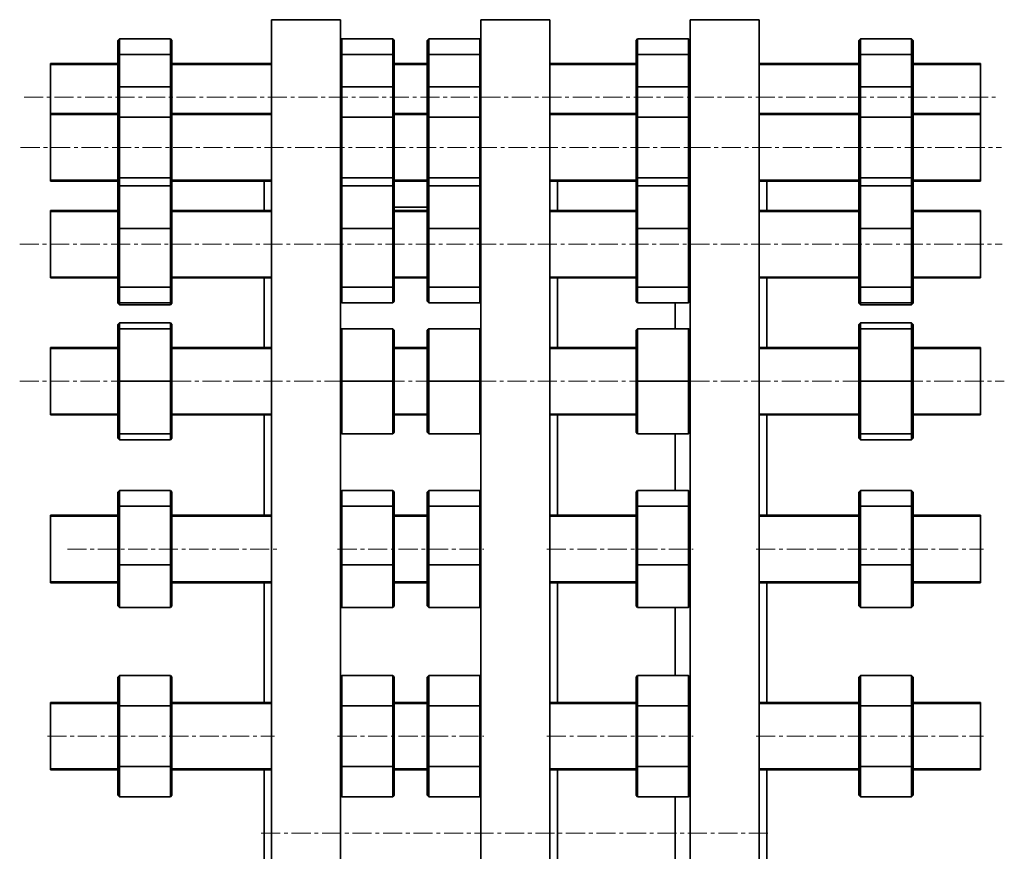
# Model space of a CAD drawing. Header units: millimetres. Extents: x -533 to 1342, y 1 to 1202.
# Tile 4 of 6: x -533 to 124, y 647 to 1202. Entities that reach past the tile are written whole.
import ezdxf

# ---------------------------------------------------------------- set-up
doc = ezdxf.new("R2010")
doc.units = ezdxf.units.MM
doc.linetypes.add('CENTERX2', pattern=[20.32, 12.7, -2.54, 2.54, -2.54])
doc.layers.add('NOTE', color=7, linetype='Continuous')

msp = doc.modelspace()

# ---------------------------------------------------------------- linework, layer by layer
at = {"color": 7, "linetype": 'Continuous', "lineweight": 35}
for p, q in [((-318.69, 1202.11), (-364.69, 1202.11)), ((-364.69, 659.61), (-364.69, 1202.11)), ((-318.69, 659.61), (-318.69, 1202.11)), ((-179.19, 1202.11), (-225.19, 1202.11)), ((-225.19, 659.61), (-225.19, 1202.11)), ((-179.19, 659.61), (-179.19, 1202.11)), ((-39.69, 1202.11), (-85.69, 1202.11)), ((-85.69, 659.61), (-85.69, 1202.11)), ((-39.69, 659.61), (-39.69, 1202.11)), ((-467.19, 1188.3), (-466.19, 1189.41)), ((-467.19, 1178.14), (-467.19, 1188.3)), ((-466.19, 1189.41), (-466.19, 1178.95)), ((-432.19, 1189.41), (-466.19, 1189.41)), ((-432.19, 1178.95), (-432.19, 1189.41)), ((-432.19, 1189.41), (-431.19, 1188.3)), ((-431.19, 1188.3), (-431.19, 1178.14)), ((-318.69, 1188.61), (-317.97, 1189.41)), ((-317.97, 1189.41), (-317.97, 1178.95)), ((-283.97, 1189.41), (-317.97, 1189.41)), ((-283.97, 1178.95), (-283.97, 1189.41)), ((-283.97, 1189.41), (-282.97, 1188.3)), ((-282.97, 1188.3), (-282.97, 1178.14)), ((-260.96, 1188.3), (-259.96, 1189.41)), ((-260.96, 1178.14), (-260.96, 1188.3)), ((-259.96, 1189.41), (-259.96, 1178.95)), ((-225.96, 1189.41), (-259.96, 1189.41)), ((-225.96, 1178.95), (-225.96, 1189.41)), ((-225.96, 1189.41), (-225.19, 1188.56)), ((-121.74, 1188.3), (-120.74, 1189.41)), ((-121.74, 1178.14), (-121.74, 1188.3)), ((-120.74, 1189.41), (-120.74, 1178.95)), ((-86.74, 1189.41), (-120.74, 1189.41)), ((-86.74, 1178.95), (-86.74, 1189.41)), ((-86.74, 1189.41), (-85.74, 1188.3)), ((-85.74, 1188.3), (-85.74, 1178.14)), ((26.81, 1188.3), (27.81, 1189.41)), ((26.81, 1178.14), (26.81, 1188.3)), ((27.81, 1189.41), (27.81, 1178.95)), ((61.81, 1189.41), (27.81, 1189.41)), ((61.81, 1178.95), (61.81, 1189.41)), ((61.81, 1189.41), (62.81, 1188.3)), ((62.81, 1188.3), (62.81, 1178.14)), ((-467.19, 1178.14), (-466.19, 1178.95)), ((-467.19, 1156.19), (-467.19, 1178.14)), ((-466.19, 1178.95), (-466.19, 1157.34)), ((-432.19, 1178.95), (-466.19, 1178.95)), ((-432.19, 1157.34), (-432.19, 1178.95)), ((-432.19, 1178.95), (-431.19, 1178.14)), ((-431.19, 1178.14), (-431.19, 1156.19)), ((-318.69, 1178.36), (-317.97, 1178.95)), ((-317.97, 1178.95), (-317.97, 1157.34)), ((-283.97, 1178.95), (-317.97, 1178.95)), ((-283.97, 1157.34), (-283.97, 1178.95)), ((-283.97, 1178.95), (-282.97, 1178.14)), ((-282.97, 1178.14), (-282.97, 1156.19)), ((-260.96, 1178.14), (-259.96, 1178.95)), ((-260.96, 1156.19), (-260.96, 1178.14)), ((-259.96, 1178.95), (-259.96, 1157.34)), ((-225.96, 1178.95), (-259.96, 1178.95)), ((-225.96, 1157.34), (-225.96, 1178.95)), ((-225.96, 1178.95), (-225.19, 1178.33)), ((-121.74, 1178.14), (-120.74, 1178.95)), ((-121.74, 1156.19), (-121.74, 1178.14)), ((-120.74, 1178.95), (-120.74, 1157.34)), ((-86.74, 1178.95), (-120.74, 1178.95)), ((-86.74, 1157.34), (-86.74, 1178.95)), ((-86.74, 1178.95), (-85.74, 1178.14)), ((-85.74, 1178.14), (-85.74, 1156.19)), ((26.81, 1178.14), (27.81, 1178.95)), ((26.81, 1156.19), (26.81, 1178.14)), ((27.81, 1178.95), (27.81, 1157.34)), ((61.81, 1178.95), (27.81, 1178.95)), ((61.81, 1157.34), (61.81, 1178.95)), ((61.81, 1178.95), (62.81, 1178.14)), ((62.81, 1178.14), (62.81, 1156.19)), ((-467.19, 1172.87), (-512.19, 1172.87)), ((-512.19, 1150.37), (-512.19, 1172.87)), ((-364.69, 1172.87), (-431.19, 1172.87)), ((-260.96, 1172.87), (-282.97, 1172.87)), ((-121.74, 1172.87), (-179.19, 1172.87)), ((-85.69, 1172.87), (-85.74, 1172.87)), ((26.81, 1172.87), (-39.69, 1172.87)), ((107.81, 1172.87), (62.81, 1172.87)), ((107.81, 1150.37), (107.81, 1172.87)), ((-467.19, 1156.19), (-466.19, 1157.34)), ((-467.19, 1136.56), (-467.19, 1156.19)), ((-466.19, 1157.34), (-466.19, 1137.14)), ((-432.19, 1157.34), (-466.19, 1157.34)), ((-432.19, 1137.14), (-432.19, 1157.34)), ((-432.19, 1157.34), (-431.19, 1156.19)), ((-431.19, 1156.19), (-431.19, 1136.56)), ((-318.69, 1156.51), (-317.97, 1157.34)), ((-317.97, 1157.34), (-317.97, 1137.14)), ((-283.97, 1157.34), (-317.97, 1157.34)), ((-283.97, 1137.14), (-283.97, 1157.34)), ((-283.97, 1157.34), (-282.97, 1156.19)), ((-282.97, 1156.19), (-282.97, 1136.56)), ((-260.96, 1156.19), (-259.96, 1157.34)), ((-260.96, 1136.56), (-260.96, 1156.19)), ((-259.96, 1157.34), (-259.96, 1137.14)), ((-225.96, 1157.34), (-259.96, 1157.34)), ((-225.96, 1137.14), (-225.96, 1157.34)), ((-225.96, 1157.34), (-225.19, 1156.46)), ((-121.74, 1156.19), (-120.74, 1157.34)), ((-121.74, 1136.56), (-121.74, 1156.19)), ((-120.74, 1157.34), (-120.74, 1137.14)), ((-86.74, 1157.34), (-120.74, 1157.34)), ((-86.74, 1137.14), (-86.74, 1157.34)), ((-86.74, 1157.34), (-85.74, 1156.19)), ((-85.74, 1156.19), (-85.74, 1136.56)), ((26.81, 1156.19), (27.81, 1157.34)), ((26.81, 1136.56), (26.81, 1156.19)), ((27.81, 1157.34), (27.81, 1137.14)), ((61.81, 1157.34), (27.81, 1157.34)), ((61.81, 1137.14), (61.81, 1157.34)), ((61.81, 1157.34), (62.81, 1156.19)), ((62.81, 1156.19), (62.81, 1136.56)), ((-512.19, 1139.43), (-512.19, 1150.37)), ((107.81, 1139.43), (107.81, 1150.37)), ((-467.19, 1139.43), (-512.19, 1139.43)), ((-512.19, 1111.11), (-512.19, 1139.43)), ((-467.19, 1136.56), (-466.19, 1137.14)), ((-467.19, 1097.3), (-467.19, 1136.56)), ((-466.19, 1137.14), (-466.19, 1096.72)), ((-432.19, 1137.14), (-466.19, 1137.14)), ((-432.19, 1096.72), (-432.19, 1137.14)), ((-432.19, 1137.14), (-431.19, 1136.56)), ((-364.69, 1139.43), (-431.19, 1139.43)), ((-431.19, 1136.56), (-431.19, 1097.3)), ((-318.69, 1136.72), (-317.97, 1137.14)), ((-317.97, 1137.14), (-317.97, 1096.72)), ((-283.97, 1137.14), (-317.97, 1137.14)), ((-283.97, 1096.72), (-283.97, 1137.14)), ((-283.97, 1137.14), (-282.97, 1136.56)), ((-260.96, 1139.43), (-282.97, 1139.43)), ((-282.97, 1136.56), (-282.97, 1097.3)), ((-260.96, 1136.56), (-259.96, 1137.14)), ((-260.96, 1097.3), (-260.96, 1136.56)), ((-259.96, 1137.14), (-259.96, 1096.72)), ((-225.96, 1137.14), (-259.96, 1137.14)), ((-225.96, 1096.72), (-225.96, 1137.14)), ((-225.96, 1137.14), (-225.19, 1136.69)), ((-121.74, 1139.43), (-179.19, 1139.43)), ((-121.74, 1136.56), (-120.74, 1137.14)), ((-121.74, 1097.3), (-121.74, 1136.56)), ((-120.74, 1137.14), (-120.74, 1096.72)), ((-86.74, 1137.14), (-120.74, 1137.14)), ((-86.74, 1096.72), (-86.74, 1137.14)), ((-86.74, 1137.14), (-85.74, 1136.56)), ((-85.69, 1139.43), (-85.74, 1139.43)), ((-85.74, 1136.56), (-85.74, 1097.3)), ((26.81, 1139.43), (-39.69, 1139.43)), ((26.81, 1136.56), (27.81, 1137.14)), ((26.81, 1097.3), (26.81, 1136.56)), ((27.81, 1137.14), (27.81, 1096.72)), ((61.81, 1137.14), (27.81, 1137.14)), ((61.81, 1096.72), (61.81, 1137.14)), ((61.81, 1137.14), (62.81, 1136.56)), ((107.81, 1139.43), (62.81, 1139.43)), ((62.81, 1136.56), (62.81, 1097.3)), ((107.81, 1111.11), (107.81, 1139.43)), ((-512.19, 1094.43), (-512.19, 1111.11)), ((107.81, 1094.43), (107.81, 1111.11)), ((-467.19, 1090.24), (-467.19, 1097.3)), ((-466.19, 1096.72), (-467.19, 1097.3)), ((-432.19, 1096.72), (-466.19, 1096.72)), ((-466.19, 1096.72), (-466.19, 1091.36)), ((-432.19, 1096.72), (-431.19, 1097.3)), ((-432.19, 1091.36), (-432.19, 1096.72)), ((-431.19, 1097.3), (-431.19, 1090.24)), ((-317.97, 1096.72), (-318.69, 1097.14)), ((-317.97, 1096.72), (-317.97, 1091.36)), ((-283.97, 1096.72), (-317.97, 1096.72)), ((-283.97, 1096.72), (-282.97, 1097.3)), ((-283.97, 1091.36), (-283.97, 1096.72)), ((-282.97, 1097.3), (-282.97, 1090.24)), ((-260.96, 1090.24), (-260.96, 1097.3)), ((-259.96, 1096.72), (-260.96, 1097.3)), ((-225.96, 1096.72), (-259.96, 1096.72)), ((-259.96, 1096.72), (-259.96, 1091.36)), ((-225.96, 1096.72), (-225.19, 1097.16)), ((-225.96, 1091.36), (-225.96, 1096.72)), ((-121.74, 1090.24), (-121.74, 1097.3)), ((-120.74, 1096.72), (-121.74, 1097.3)), ((-120.74, 1096.72), (-120.74, 1091.36)), ((-86.74, 1096.72), (-120.74, 1096.72)), ((-86.74, 1096.72), (-85.74, 1097.3)), ((-86.74, 1091.36), (-86.74, 1096.72)), ((-85.74, 1097.3), (-85.74, 1090.24)), ((26.81, 1090.24), (26.81, 1097.3)), ((27.81, 1096.72), (26.81, 1097.3)), ((61.81, 1096.72), (27.81, 1096.72)), ((27.81, 1096.72), (27.81, 1091.36)), ((61.81, 1096.72), (62.81, 1097.3)), ((61.81, 1091.36), (61.81, 1096.72)), ((62.81, 1097.3), (62.81, 1090.24)), ((-512.19, 1094.43), (-467.19, 1094.43)), ((-467.19, 1090.24), (-466.19, 1091.36)), ((-467.19, 1062.48), (-467.19, 1090.24)), ((-466.19, 1091.36), (-466.19, 1062.78)), ((-432.19, 1091.36), (-466.19, 1091.36)), ((-432.19, 1062.78), (-432.19, 1091.36)), ((-432.19, 1091.36), (-431.19, 1090.24)), ((-431.19, 1094.43), (-364.69, 1094.43)), ((-431.19, 1090.24), (-431.19, 1062.48)), ((-369.69, 1074.82), (-369.69, 1094.43)), ((-318.69, 1090.55), (-317.97, 1091.36)), ((-317.97, 1091.36), (-317.97, 1062.78)), ((-283.97, 1091.36), (-317.97, 1091.36)), ((-283.97, 1062.78), (-283.97, 1091.36)), ((-283.97, 1091.36), (-282.97, 1090.24)), ((-282.97, 1094.43), (-260.96, 1094.43)), ((-282.97, 1090.24), (-282.97, 1062.48)), ((-260.96, 1090.24), (-259.96, 1091.36)), ((-260.96, 1062.48), (-260.96, 1090.24)), ((-259.96, 1091.36), (-259.96, 1062.78)), ((-225.96, 1091.36), (-259.96, 1091.36)), ((-225.96, 1062.78), (-225.96, 1091.36)), ((-225.96, 1091.36), (-225.19, 1090.5)), ((-179.19, 1094.43), (-121.74, 1094.43)), ((-174.19, 1074.82), (-174.19, 1094.43)), ((-121.74, 1090.24), (-120.74, 1091.36)), ((-121.74, 1062.48), (-121.74, 1090.24)), ((-120.74, 1091.36), (-120.74, 1062.78)), ((-86.74, 1091.36), (-120.74, 1091.36)), ((-86.74, 1062.78), (-86.74, 1091.36)), ((-86.74, 1091.36), (-85.74, 1090.24)), ((-85.74, 1094.43), (-85.69, 1094.43)), ((-85.74, 1090.24), (-85.74, 1062.48)), ((-39.69, 1094.43), (26.81, 1094.43)), ((-34.69, 1074.82), (-34.69, 1094.43)), ((26.81, 1090.24), (27.81, 1091.36)), ((26.81, 1062.48), (26.81, 1090.24)), ((27.81, 1091.36), (27.81, 1062.78)), ((61.81, 1091.36), (27.81, 1091.36)), ((61.81, 1062.78), (61.81, 1091.36)), ((61.81, 1091.36), (62.81, 1090.24)), ((62.81, 1094.43), (107.81, 1094.43)), ((62.81, 1090.24), (62.81, 1062.48)), ((-260.96, 1077.11), (-282.97, 1077.11)), ((-467.19, 1074.82), (-512.19, 1074.82)), ((-512.19, 1041.07), (-512.19, 1074.82)), ((-364.69, 1074.82), (-431.19, 1074.82)), ((-260.96, 1074.82), (-282.97, 1074.82)), ((-121.74, 1074.82), (-179.19, 1074.82)), ((-85.69, 1074.82), (-85.74, 1074.82)), ((26.81, 1074.82), (-39.69, 1074.82)), ((107.81, 1074.82), (62.81, 1074.82)), ((107.81, 1041.07), (107.81, 1074.82)), ((-467.19, 1062.48), (-466.19, 1062.78)), ((-467.19, 1024.56), (-467.19, 1062.48)), ((-432.19, 1062.78), (-466.19, 1062.78)), ((-466.19, 1062.78), (-466.19, 1023.74)), ((-432.19, 1062.78), (-431.19, 1062.48)), ((-432.19, 1023.74), (-432.19, 1062.78)), ((-431.19, 1062.48), (-431.19, 1024.56)), ((-318.69, 1062.56), (-317.97, 1062.78)), ((-317.97, 1062.78), (-317.97, 1023.74)), ((-283.97, 1062.78), (-317.97, 1062.78)), ((-283.97, 1023.74), (-283.97, 1062.78)), ((-283.97, 1062.78), (-282.97, 1062.48)), ((-282.97, 1062.48), (-282.97, 1024.56)), ((-260.96, 1062.48), (-259.96, 1062.78)), ((-260.96, 1024.56), (-260.96, 1062.48)), ((-259.96, 1062.78), (-259.96, 1023.74)), ((-225.96, 1062.78), (-259.96, 1062.78)), ((-225.96, 1023.74), (-225.96, 1062.78)), ((-225.96, 1062.78), (-225.19, 1062.55)), ((-121.74, 1062.48), (-120.74, 1062.78)), ((-121.74, 1024.56), (-121.74, 1062.48)), ((-120.74, 1062.78), (-120.74, 1023.74)), ((-86.74, 1062.78), (-120.74, 1062.78)), ((-86.74, 1062.78), (-85.74, 1062.48)), ((-86.74, 1023.74), (-86.74, 1062.78)), ((-85.74, 1062.48), (-85.74, 1024.56)), ((26.81, 1062.48), (27.81, 1062.78)), ((26.81, 1024.56), (26.81, 1062.48)), ((61.81, 1062.78), (27.81, 1062.78)), ((27.81, 1062.78), (27.81, 1023.74)), ((61.81, 1062.78), (62.81, 1062.48)), ((61.81, 1023.74), (61.81, 1062.78)), ((62.81, 1062.48), (62.81, 1024.56)), ((-512.19, 1029.82), (-512.19, 1041.07)), ((107.81, 1029.82), (107.81, 1041.07)), ((-512.19, 1029.82), (-467.19, 1029.82)), ((-466.19, 1023.74), (-467.19, 1024.56)), ((-467.19, 1014.4), (-467.19, 1024.56)), ((-432.19, 1023.74), (-431.19, 1024.56)), ((-431.19, 1029.82), (-364.69, 1029.82)), ((-431.19, 1024.56), (-431.19, 1014.4)), ((-369.69, 983.45), (-369.69, 1029.82)), ((-317.97, 1023.74), (-318.69, 1024.33)), ((-283.97, 1023.74), (-282.97, 1024.56)), ((-282.97, 1029.82), (-260.96, 1029.82)), ((-282.97, 1024.56), (-282.97, 1014.4)), ((-259.96, 1023.74), (-260.96, 1024.56)), ((-260.96, 1014.4), (-260.96, 1024.56)), ((-225.96, 1023.74), (-225.19, 1024.37)), ((-179.19, 1029.82), (-121.74, 1029.82)), ((-174.19, 983.45), (-174.19, 1029.82)), ((-120.74, 1023.74), (-121.74, 1024.56)), ((-121.74, 1014.4), (-121.74, 1024.56)), ((-86.74, 1023.74), (-85.74, 1024.56)), ((-85.74, 1029.82), (-85.69, 1029.82)), ((-85.74, 1024.56), (-85.74, 1014.4)), ((-39.69, 1029.82), (26.81, 1029.82)), ((-34.69, 983.45), (-34.69, 1029.82)), ((27.81, 1023.74), (26.81, 1024.56)), ((26.81, 1014.4), (26.81, 1024.56)), ((61.81, 1023.74), (62.81, 1024.56)), ((62.81, 1029.82), (107.81, 1029.82)), ((62.81, 1024.56), (62.81, 1014.4)), ((-432.19, 1023.74), (-466.19, 1023.74)), ((-466.19, 1023.74), (-466.19, 1013.28)), ((-432.19, 1013.28), (-432.19, 1023.74)), ((-283.97, 1023.74), (-317.97, 1023.74)), ((-317.97, 1023.74), (-317.97, 1013.28)), ((-283.97, 1013.28), (-283.97, 1023.74)), ((-225.96, 1023.74), (-259.96, 1023.74)), ((-259.96, 1023.74), (-259.96, 1013.28)), ((-225.96, 1013.28), (-225.96, 1023.74)), ((-86.74, 1023.74), (-120.74, 1023.74)), ((-120.74, 1023.74), (-120.74, 1013.28)), ((-86.74, 1013.28), (-86.74, 1023.74)), ((61.81, 1023.74), (27.81, 1023.74)), ((27.81, 1023.74), (27.81, 1013.28)), ((61.81, 1013.28), (61.81, 1023.74)), ((-467.19, 1013.06), (-467.19, 1014.4)), ((-466.19, 1013.28), (-467.19, 1014.4)), ((-466.19, 1011.9), (-467.19, 1013.06)), ((-466.19, 1013.28), (-466.19, 1011.9)), ((-432.19, 1013.28), (-466.19, 1013.28)), ((-432.19, 1011.9), (-466.19, 1011.9)), ((-431.19, 1014.4), (-432.19, 1013.28)), ((-432.19, 1011.9), (-432.19, 1013.28)), ((-431.19, 1013.06), (-432.19, 1011.9)), ((-431.19, 1014.4), (-431.19, 1013.06)), ((-317.97, 1013.28), (-318.69, 1014.09)), ((-283.97, 1013.28), (-317.97, 1013.28)), ((-282.97, 1014.4), (-283.97, 1013.28)), ((-259.96, 1013.28), (-260.96, 1014.4)), ((-225.96, 1013.28), (-259.96, 1013.28)), ((-225.19, 1014.14), (-225.96, 1013.28)), ((-120.74, 1013.28), (-121.74, 1014.4)), ((-86.74, 1013.28), (-120.74, 1013.28)), ((-95.69, 995.95), (-95.69, 1013.28)), ((-85.74, 1014.4), (-86.74, 1013.28)), ((26.81, 1013.06), (26.81, 1014.4)), ((27.81, 1013.28), (26.81, 1014.4)), ((27.81, 1011.9), (26.81, 1013.06)), ((27.81, 1013.28), (27.81, 1011.9)), ((61.81, 1013.28), (27.81, 1013.28)), ((61.81, 1011.9), (27.81, 1011.9)), ((62.81, 1014.4), (61.81, 1013.28)), ((61.81, 1011.9), (61.81, 1013.28)), ((62.81, 1013.06), (61.81, 1011.9)), ((62.81, 1014.4), (62.81, 1013.06)), ((-467.19, 998.87), (-466.19, 999.98)), ((-467.19, 994.95), (-467.19, 998.87)), ((-466.19, 999.98), (-466.19, 995.95)), ((-432.19, 999.98), (-466.19, 999.98)), ((-432.19, 995.95), (-432.19, 999.98)), ((-432.19, 999.98), (-431.19, 998.87)), ((-431.19, 998.87), (-431.19, 994.95)), ((26.81, 998.87), (27.81, 999.98)), ((26.81, 994.95), (26.81, 998.87)), ((27.81, 999.98), (27.81, 995.95)), ((61.81, 999.98), (27.81, 999.98)), ((61.81, 995.95), (61.81, 999.98)), ((61.81, 999.98), (62.81, 998.87)), ((62.81, 998.87), (62.81, 994.95)), ((-467.19, 994.95), (-466.19, 995.95)), ((-467.19, 960.95), (-467.19, 994.95)), ((-466.19, 995.95), (-466.19, 960.95)), ((-432.19, 995.95), (-466.19, 995.95)), ((-432.19, 960.95), (-432.19, 995.95)), ((-432.19, 995.95), (-431.19, 994.95)), ((-431.19, 994.95), (-431.19, 960.95)), ((-318.69, 995.23), (-317.97, 995.95)), ((-317.97, 995.95), (-317.97, 960.95)), ((-283.97, 995.95), (-317.97, 995.95)), ((-283.97, 960.95), (-283.97, 995.95)), ((-283.97, 995.95), (-282.97, 994.95)), ((-282.97, 994.95), (-282.97, 960.95)), ((-260.96, 994.95), (-259.96, 995.95)), ((-260.96, 960.95), (-260.96, 994.95)), ((-259.96, 995.95), (-259.96, 960.95)), ((-225.96, 995.95), (-259.96, 995.95)), ((-225.96, 960.95), (-225.96, 995.95)), ((-225.96, 995.95), (-225.19, 995.18)), ((-121.74, 994.95), (-120.74, 995.95)), ((-121.74, 960.95), (-121.74, 994.95)), ((-120.74, 995.95), (-120.74, 960.95)), ((-86.74, 995.95), (-120.74, 995.95)), ((-86.74, 960.95), (-86.74, 995.95)), ((-86.74, 995.95), (-85.74, 994.95)), ((-85.74, 994.95), (-85.74, 960.95)), ((26.81, 994.95), (27.81, 995.95)), ((26.81, 960.95), (26.81, 994.95)), ((27.81, 995.95), (27.81, 960.95)), ((61.81, 995.95), (27.81, 995.95)), ((61.81, 960.95), (61.81, 995.95)), ((61.81, 995.95), (62.81, 994.95)), ((62.81, 994.95), (62.81, 960.95)), ((-467.19, 983.45), (-512.19, 983.45)), ((-512.19, 945.04), (-512.19, 983.45)), ((-364.69, 983.45), (-431.19, 983.45)), ((-260.96, 983.45), (-282.97, 983.45)), ((-121.74, 983.45), (-179.19, 983.45)), ((-85.69, 983.45), (-85.74, 983.45)), ((26.81, 983.45), (-39.69, 983.45)), ((107.81, 983.45), (62.81, 983.45)), ((107.81, 945.04), (107.81, 983.45)), ((-467.19, 960.95), (-466.19, 960.95)), ((-467.19, 926.95), (-467.19, 960.95)), ((-466.19, 960.95), (-466.19, 925.95)), ((-432.19, 960.95), (-466.19, 960.95)), ((-432.19, 960.95), (-431.19, 960.95)), ((-432.19, 925.95), (-432.19, 960.95)), ((-431.19, 960.95), (-431.19, 926.95)), ((-318.69, 960.95), (-317.97, 960.95)), ((-317.97, 960.95), (-317.97, 925.95)), ((-283.97, 960.95), (-317.97, 960.95)), ((-283.97, 960.95), (-282.97, 960.95)), ((-283.97, 925.95), (-283.97, 960.95)), ((-282.97, 960.95), (-282.97, 926.95)), ((-260.96, 960.95), (-259.96, 960.95)), ((-260.96, 926.95), (-260.96, 960.95)), ((-259.96, 960.95), (-259.96, 925.95)), ((-225.96, 960.95), (-259.96, 960.95)), ((-225.96, 960.95), (-225.19, 960.95)), ((-225.96, 925.95), (-225.96, 960.95)), ((-121.74, 960.95), (-120.74, 960.95)), ((-121.74, 926.95), (-121.74, 960.95)), ((-120.74, 960.95), (-120.74, 925.95)), ((-86.74, 960.95), (-120.74, 960.95)), ((-86.74, 925.95), (-86.74, 960.95)), ((-86.74, 960.95), (-85.74, 960.95)), ((-85.74, 960.95), (-85.74, 926.95)), ((26.81, 926.95), (26.81, 960.95)), ((26.81, 960.95), (27.81, 960.95)), ((27.81, 960.95), (27.81, 925.95)), ((61.81, 960.95), (27.81, 960.95)), ((61.81, 925.95), (61.81, 960.95)), ((61.81, 960.95), (62.81, 960.95)), ((62.81, 960.95), (62.81, 926.95)), ((-512.19, 938.45), (-512.19, 945.04)), ((107.81, 938.45), (107.81, 945.04)), ((-512.19, 938.45), (-467.19, 938.45)), ((-431.19, 938.45), (-364.69, 938.45)), ((-369.69, 871.54), (-369.69, 938.45)), ((-282.97, 938.45), (-260.96, 938.45)), ((-179.19, 938.45), (-121.74, 938.45)), ((-174.19, 871.54), (-174.19, 938.45)), ((-85.74, 938.45), (-85.69, 938.45)), ((-39.69, 938.45), (26.81, 938.45)), ((-34.69, 871.54), (-34.69, 938.45)), ((62.81, 938.45), (107.81, 938.45)), ((-467.19, 923.02), (-467.19, 926.95)), ((-466.19, 925.95), (-467.19, 926.95)), ((-466.19, 925.95), (-466.19, 921.91)), ((-432.19, 925.95), (-466.19, 925.95)), ((-432.19, 925.95), (-431.19, 926.95)), ((-432.19, 921.91), (-432.19, 925.95)), ((-431.19, 926.95), (-431.19, 923.02)), ((-317.97, 925.95), (-318.69, 926.67)), ((-283.97, 925.95), (-317.97, 925.95)), ((-283.97, 925.95), (-282.97, 926.95)), ((-259.96, 925.95), (-260.96, 926.95)), ((-225.96, 925.95), (-259.96, 925.95)), ((-225.96, 925.95), (-225.19, 926.71)), ((-120.74, 925.95), (-121.74, 926.95)), ((-86.74, 925.95), (-120.74, 925.95)), ((-95.69, 888.07), (-95.69, 925.95)), ((-86.74, 925.95), (-85.74, 926.95)), ((26.81, 923.02), (26.81, 926.95)), ((27.81, 925.95), (26.81, 926.95)), ((27.81, 925.95), (27.81, 921.91)), ((61.81, 925.95), (27.81, 925.95)), ((61.81, 925.95), (62.81, 926.95)), ((61.81, 921.91), (61.81, 925.95)), ((62.81, 926.95), (62.81, 923.02)), ((-466.19, 921.91), (-467.19, 923.02)), ((-432.19, 921.91), (-466.19, 921.91)), ((-431.19, 923.02), (-432.19, 921.91)), ((27.81, 921.91), (26.81, 923.02)), ((61.81, 921.91), (27.81, 921.91)), ((62.81, 923.02), (61.81, 921.91)), ((-467.19, 886.96), (-466.19, 888.07)), ((-467.19, 876.8), (-467.19, 886.96)), ((-466.19, 888.07), (-466.19, 877.61)), ((-432.19, 888.07), (-466.19, 888.07)), ((-432.19, 877.61), (-432.19, 888.07)), ((-431.19, 886.96), (-432.19, 888.07)), ((-431.19, 886.96), (-431.19, 876.8)), ((-318.69, 887.27), (-317.97, 888.07)), ((-317.97, 888.07), (-317.97, 877.61)), ((-283.97, 888.07), (-317.97, 888.07)), ((-283.97, 877.61), (-283.97, 888.07)), ((-282.97, 886.96), (-283.97, 888.07)), ((-282.97, 886.96), (-282.97, 876.8)), ((-260.96, 886.96), (-259.96, 888.07)), ((-260.96, 876.8), (-260.96, 886.96)), ((-259.96, 888.07), (-259.96, 877.61)), ((-225.96, 888.07), (-259.96, 888.07)), ((-225.96, 877.61), (-225.96, 888.07)), ((-225.19, 887.22), (-225.96, 888.07)), ((-121.74, 886.96), (-120.74, 888.07)), ((-121.74, 876.8), (-121.74, 886.96)), ((-120.74, 888.07), (-120.74, 877.61)), ((-86.74, 888.07), (-120.74, 888.07)), ((-86.74, 877.61), (-86.74, 888.07)), ((-85.74, 886.96), (-86.74, 888.07)), ((-85.74, 886.96), (-85.74, 876.8)), ((26.81, 886.96), (27.81, 888.07)), ((26.81, 876.8), (26.81, 886.96)), ((27.81, 888.07), (27.81, 877.61)), ((61.81, 888.07), (27.81, 888.07)), ((61.81, 877.61), (61.81, 888.07)), ((62.81, 886.96), (61.81, 888.07)), ((62.81, 886.96), (62.81, 876.8)), ((-467.19, 876.8), (-466.19, 877.61)), ((-467.19, 838.88), (-467.19, 876.8)), ((-466.19, 877.61), (-466.19, 838.58)), ((-432.19, 877.61), (-466.19, 877.61)), ((-432.19, 838.58), (-432.19, 877.61)), ((-432.19, 877.61), (-431.19, 876.8)), ((-431.19, 876.8), (-431.19, 838.88)), ((-318.69, 877.03), (-317.97, 877.61)), ((-317.97, 877.61), (-317.97, 838.58)), ((-283.97, 877.61), (-317.97, 877.61)), ((-283.97, 838.58), (-283.97, 877.61)), ((-283.97, 877.61), (-282.97, 876.8)), ((-282.97, 876.8), (-282.97, 838.88)), ((-260.96, 876.8), (-259.96, 877.61)), ((-260.96, 838.88), (-260.96, 876.8)), ((-259.96, 877.61), (-259.96, 838.58)), ((-225.96, 877.61), (-259.96, 877.61)), ((-225.96, 838.58), (-225.96, 877.61)), ((-225.96, 877.61), (-225.19, 876.99)), ((-121.74, 876.8), (-120.74, 877.61)), ((-121.74, 838.88), (-121.74, 876.8)), ((-120.74, 877.61), (-120.74, 838.58)), ((-86.74, 877.61), (-120.74, 877.61)), ((-86.74, 838.58), (-86.74, 877.61)), ((-86.74, 877.61), (-85.74, 876.8)), ((-85.74, 876.8), (-85.74, 838.88)), ((26.81, 876.8), (27.81, 877.61)), ((26.81, 838.88), (26.81, 876.8)), ((27.81, 877.61), (27.81, 838.58)), ((61.81, 877.61), (27.81, 877.61)), ((61.81, 838.58), (61.81, 877.61)), ((61.81, 877.61), (62.81, 876.8)), ((62.81, 876.8), (62.81, 838.88)), ((-467.19, 871.54), (-512.19, 871.54)), ((-512.19, 829.55), (-512.19, 871.54)), ((-364.69, 871.54), (-431.19, 871.54)), ((-260.96, 871.54), (-282.97, 871.54)), ((-121.74, 871.54), (-179.19, 871.54)), ((-85.69, 871.54), (-85.74, 871.54)), ((26.81, 871.54), (-39.69, 871.54)), ((107.81, 871.54), (62.81, 871.54)), ((107.81, 829.55), (107.81, 871.54)), ((-467.19, 811.12), (-467.19, 838.88)), ((-467.19, 838.88), (-466.19, 838.58)), ((-466.19, 838.58), (-466.19, 810)), ((-432.19, 838.58), (-466.19, 838.58)), ((-432.19, 838.58), (-431.19, 838.88)), ((-432.19, 810), (-432.19, 838.58)), ((-431.19, 838.88), (-431.19, 811.12)), ((-318.69, 838.79), (-317.97, 838.58)), ((-317.97, 838.58), (-317.97, 810)), ((-283.97, 838.58), (-317.97, 838.58)), ((-283.97, 838.58), (-282.97, 838.88)), ((-283.97, 810), (-283.97, 838.58)), ((-282.97, 838.88), (-282.97, 811.12)), ((-260.96, 811.12), (-260.96, 838.88)), ((-260.96, 838.88), (-259.96, 838.58)), ((-259.96, 838.58), (-259.96, 810)), ((-225.96, 838.58), (-259.96, 838.58)), ((-225.96, 838.58), (-225.19, 838.81)), ((-225.96, 810), (-225.96, 838.58)), ((-121.74, 811.12), (-121.74, 838.88)), ((-121.74, 838.88), (-120.74, 838.58)), ((-120.74, 838.58), (-120.74, 810)), ((-86.74, 838.58), (-120.74, 838.58)), ((-86.74, 838.58), (-85.74, 838.88)), ((-86.74, 810), (-86.74, 838.58)), ((-85.74, 838.88), (-85.74, 811.12)), ((26.81, 811.12), (26.81, 838.88)), ((26.81, 838.88), (27.81, 838.58)), ((27.81, 838.58), (27.81, 810)), ((61.81, 838.58), (27.81, 838.58)), ((61.81, 838.58), (62.81, 838.88)), ((61.81, 810), (61.81, 838.58)), ((62.81, 838.88), (62.81, 811.12)), ((-512.19, 826.54), (-512.19, 829.55)), ((107.81, 826.54), (107.81, 829.55)), ((-512.19, 826.54), (-467.19, 826.54)), ((-431.19, 826.54), (-364.69, 826.54)), ((-369.69, 746.72), (-369.69, 826.54)), ((-282.97, 826.54), (-260.96, 826.54)), ((-179.19, 826.54), (-121.74, 826.54)), ((-174.19, 746.72), (-174.19, 826.54)), ((-85.74, 826.54), (-85.69, 826.54)), ((-39.69, 826.54), (26.81, 826.54)), ((-34.69, 746.72), (-34.69, 826.54)), ((62.81, 826.54), (107.81, 826.54)), ((-466.19, 810), (-467.19, 811.12)), ((-432.19, 810), (-466.19, 810)), ((-432.19, 810), (-431.19, 811.12)), ((-317.97, 810), (-318.69, 810.8)), ((-283.97, 810), (-317.97, 810)), ((-283.97, 810), (-282.97, 811.12)), ((-259.96, 810), (-260.96, 811.12)), ((-225.96, 810), (-259.96, 810)), ((-225.96, 810), (-225.19, 810.85)), ((-120.74, 810), (-121.74, 811.12)), ((-86.74, 810), (-120.74, 810)), ((-95.69, 764.63), (-95.69, 810)), ((-86.74, 810), (-85.74, 811.12)), ((27.81, 810), (26.81, 811.12)), ((61.81, 810), (27.81, 810)), ((61.81, 810), (62.81, 811.12)), ((-467.19, 763.48), (-466.19, 764.63)), ((-467.19, 743.85), (-467.19, 763.48)), ((-466.19, 764.63), (-466.19, 744.43)), ((-432.19, 764.63), (-466.19, 764.63)), ((-432.19, 744.43), (-432.19, 764.63)), ((-431.19, 763.48), (-432.19, 764.63)), ((-431.19, 763.48), (-431.19, 743.85)), ((-318.69, 763.8), (-317.97, 764.63)), ((-317.97, 764.63), (-317.97, 744.43)), ((-283.97, 764.63), (-317.97, 764.63)), ((-283.97, 744.43), (-283.97, 764.63)), ((-282.97, 763.48), (-283.97, 764.63)), ((-282.97, 763.48), (-282.97, 743.85)), ((-260.96, 763.48), (-259.96, 764.63)), ((-260.96, 743.85), (-260.96, 763.48)), ((-259.96, 764.63), (-259.96, 744.43)), ((-225.96, 764.63), (-259.96, 764.63)), ((-225.96, 744.43), (-225.96, 764.63)), ((-225.19, 763.75), (-225.96, 764.63)), ((-121.74, 763.48), (-120.74, 764.63)), ((-121.74, 743.85), (-121.74, 763.48)), ((-120.74, 764.63), (-120.74, 744.43)), ((-86.74, 764.63), (-120.74, 764.63)), ((-86.74, 744.43), (-86.74, 764.63)), ((-85.74, 763.48), (-86.74, 764.63)), ((-85.74, 763.48), (-85.74, 743.85)), ((26.81, 763.48), (27.81, 764.63)), ((26.81, 743.85), (26.81, 763.48)), ((27.81, 764.63), (27.81, 744.43)), ((61.81, 764.63), (27.81, 764.63)), ((61.81, 744.43), (61.81, 764.63)), ((62.81, 763.48), (61.81, 764.63)), ((62.81, 763.48), (62.81, 743.85)), ((-467.19, 746.72), (-512.19, 746.72)), ((-512.19, 702.49), (-512.19, 746.72)), ((-467.19, 743.85), (-466.19, 744.43)), ((-467.19, 704.59), (-467.19, 743.85)), ((-466.19, 744.43), (-466.19, 704.01)), ((-432.19, 744.43), (-466.19, 744.43)), ((-432.19, 744.43), (-431.19, 743.85)), ((-432.19, 704.01), (-432.19, 744.43)), ((-364.69, 746.72), (-431.19, 746.72)), ((-431.19, 743.85), (-431.19, 704.59)), ((-318.69, 744.01), (-317.97, 744.43)), ((-317.97, 744.43), (-317.97, 704.01)), ((-283.97, 744.43), (-317.97, 744.43)), ((-283.97, 704.01), (-283.97, 744.43)), ((-283.97, 744.43), (-282.97, 743.85)), ((-260.96, 746.72), (-282.97, 746.72)), ((-282.97, 743.85), (-282.97, 704.59)), ((-260.96, 743.85), (-259.96, 744.43)), ((-260.96, 704.59), (-260.96, 743.85)), ((-259.96, 744.43), (-259.96, 704.01)), ((-225.96, 744.43), (-259.96, 744.43)), ((-225.96, 744.43), (-225.19, 743.98)), ((-225.96, 704.01), (-225.96, 744.43)), ((-121.74, 746.72), (-179.19, 746.72)), ((-121.74, 743.85), (-120.74, 744.43)), ((-121.74, 704.59), (-121.74, 743.85)), ((-120.74, 744.43), (-120.74, 704.01)), ((-86.74, 744.43), (-120.74, 744.43)), ((-86.74, 744.43), (-85.74, 743.85)), ((-86.74, 704.01), (-86.74, 744.43)), ((-85.69, 746.72), (-85.74, 746.72)), ((-85.74, 743.85), (-85.74, 704.59)), ((26.81, 746.72), (-39.69, 746.72)), ((26.81, 743.85), (27.81, 744.43)), ((26.81, 704.59), (26.81, 743.85)), ((27.81, 744.43), (27.81, 704.01)), ((61.81, 744.43), (27.81, 744.43)), ((61.81, 704.01), (61.81, 744.43)), ((61.81, 744.43), (62.81, 743.85)), ((107.81, 746.72), (62.81, 746.72)), ((62.81, 743.85), (62.81, 704.59)), ((107.81, 702.49), (107.81, 746.72)), ((-512.19, 701.72), (-512.19, 702.49)), ((-467.19, 704.59), (-466.19, 704.01)), ((-467.19, 684.96), (-467.19, 704.59)), ((-466.19, 704.01), (-466.19, 683.81)), ((-432.19, 704.01), (-466.19, 704.01)), ((-432.19, 704.01), (-431.19, 704.59)), ((-432.19, 683.81), (-432.19, 704.01)), ((-431.19, 704.59), (-431.19, 684.96)), ((-318.69, 704.43), (-317.97, 704.01)), ((-317.97, 704.01), (-317.97, 683.81)), ((-283.97, 704.01), (-317.97, 704.01)), ((-283.97, 704.01), (-282.97, 704.59)), ((-283.97, 683.81), (-283.97, 704.01)), ((-282.97, 704.59), (-282.97, 684.96)), ((-260.96, 704.59), (-259.96, 704.01)), ((-260.96, 684.96), (-260.96, 704.59)), ((-225.96, 704.01), (-259.96, 704.01)), ((-259.96, 704.01), (-259.96, 683.81)), ((-225.96, 704.01), (-225.19, 704.45)), ((-225.96, 683.81), (-225.96, 704.01)), ((-121.74, 704.59), (-120.74, 704.01)), ((-121.74, 684.96), (-121.74, 704.59)), ((-120.74, 704.01), (-120.74, 683.81)), ((-86.74, 704.01), (-120.74, 704.01)), ((-86.74, 704.01), (-85.74, 704.59)), ((-86.74, 683.81), (-86.74, 704.01)), ((-85.74, 704.59), (-85.74, 684.96)), ((26.81, 684.96), (26.81, 704.59)), ((26.81, 704.59), (27.81, 704.01)), ((27.81, 704.01), (27.81, 683.81)), ((61.81, 704.01), (27.81, 704.01)), ((61.81, 704.01), (62.81, 704.59)), ((61.81, 683.81), (61.81, 704.01)), ((62.81, 704.59), (62.81, 684.96)), ((107.81, 701.72), (107.81, 702.49)), ((-512.19, 701.72), (-467.19, 701.72)), ((-431.19, 701.72), (-364.69, 701.72)), ((-369.69, 659.61), (-369.69, 701.72)), ((-282.97, 701.72), (-260.96, 701.72)), ((-179.19, 701.72), (-121.74, 701.72)), ((-174.19, 659.61), (-174.19, 701.72)), ((-85.74, 701.72), (-85.69, 701.72)), ((-39.69, 701.72), (26.81, 701.72)), ((-34.69, 659.61), (-34.69, 701.72)), ((62.81, 701.72), (107.81, 701.72)), ((-466.19, 683.81), (-467.19, 684.96)), ((-432.19, 683.81), (-466.19, 683.81)), ((-432.19, 683.81), (-431.19, 684.96)), ((-317.97, 683.81), (-318.69, 684.64)), ((-283.97, 683.81), (-317.97, 683.81)), ((-283.97, 683.81), (-282.97, 684.96)), ((-259.96, 683.81), (-260.96, 684.96)), ((-225.96, 683.81), (-259.96, 683.81)), ((-225.96, 683.81), (-225.19, 684.69)), ((-120.74, 683.81), (-121.74, 684.96)), ((-86.74, 683.81), (-120.74, 683.81)), ((-95.69, 659.61), (-95.69, 683.81)), ((-86.74, 683.81), (-85.74, 684.96)), ((27.81, 683.81), (26.81, 684.96)), ((61.81, 683.81), (27.81, 683.81)), ((61.81, 683.81), (62.81, 684.96)), ((-369.69, 617.5), (-369.69, 659.61)), ((-364.69, 117.11), (-364.69, 659.61)), ((-318.69, 117.11), (-318.69, 659.61)), ((-225.19, 117.11), (-225.19, 659.61)), ((-179.19, 117.11), (-179.19, 659.61)), ((-174.19, 617.5), (-174.19, 659.61)), ((-95.69, 634.04), (-95.69, 659.61)), ((-85.69, 117.11), (-85.69, 659.61)), ((-39.69, 117.11), (-39.69, 659.61)), ((-34.69, 617.5), (-34.69, 659.61))]:
    msp.add_line(p, q, dxfattribs=at)
at = {"color": 7, "linetype": 'Continuous', "lineweight": 18}
for p, q in [((-467.19, 1172.05), (-512.19, 1172.05)), ((-364.69, 1172.05), (-431.19, 1172.05)), ((-260.96, 1172.05), (-282.97, 1172.05)), ((-121.74, 1172.05), (-179.19, 1172.05)), ((-85.69, 1172.05), (-85.74, 1172.05)), ((26.81, 1172.05), (-39.69, 1172.05)), ((107.81, 1172.05), (62.81, 1172.05)), ((-467.19, 1138.6), (-512.19, 1138.6)), ((-364.69, 1138.6), (-431.19, 1138.6)), ((-260.96, 1138.6), (-282.97, 1138.6)), ((-121.74, 1138.6), (-179.19, 1138.6)), ((-85.69, 1138.6), (-85.74, 1138.6)), ((26.81, 1138.6), (-39.69, 1138.6)), ((107.81, 1138.6), (62.81, 1138.6)), ((-512.19, 1095.26), (-467.19, 1095.26)), ((-431.19, 1095.26), (-364.69, 1095.26)), ((-282.97, 1095.26), (-260.96, 1095.26)), ((-179.19, 1095.26), (-121.74, 1095.26)), ((-85.74, 1095.26), (-85.69, 1095.26)), ((-39.69, 1095.26), (26.81, 1095.26)), ((62.81, 1095.26), (107.81, 1095.26)), ((-467.19, 1073.99), (-512.19, 1073.99)), ((-364.69, 1073.99), (-431.19, 1073.99)), ((-260.96, 1073.99), (-282.97, 1073.99)), ((-121.74, 1073.99), (-179.19, 1073.99)), ((-85.69, 1073.99), (-85.74, 1073.99)), ((26.81, 1073.99), (-39.69, 1073.99)), ((107.81, 1073.99), (62.81, 1073.99)), ((-512.19, 1030.65), (-467.19, 1030.65)), ((-431.19, 1030.65), (-364.69, 1030.65)), ((-282.97, 1030.65), (-260.96, 1030.65)), ((-179.19, 1030.65), (-121.74, 1030.65)), ((-85.74, 1030.65), (-85.69, 1030.65)), ((-39.69, 1030.65), (26.81, 1030.65)), ((62.81, 1030.65), (107.81, 1030.65)), ((-467.19, 982.62), (-512.19, 982.62)), ((-364.69, 982.62), (-431.19, 982.62)), ((-260.96, 982.62), (-282.97, 982.62)), ((-121.74, 982.62), (-179.19, 982.62)), ((-85.69, 982.62), (-85.74, 982.62)), ((26.81, 982.62), (-39.69, 982.62)), ((107.81, 982.62), (62.81, 982.62)), ((-512.19, 939.27), (-467.19, 939.27)), ((-431.19, 939.27), (-364.69, 939.27)), ((-282.97, 939.27), (-260.96, 939.27)), ((-179.19, 939.27), (-121.74, 939.27)), ((-85.74, 939.27), (-85.69, 939.27)), ((-39.69, 939.27), (26.81, 939.27)), ((62.81, 939.27), (107.81, 939.27)), ((-467.19, 870.71), (-512.19, 870.71)), ((-364.69, 870.71), (-431.19, 870.71)), ((-260.96, 870.71), (-282.97, 870.71)), ((-121.74, 870.71), (-179.19, 870.71)), ((-85.69, 870.71), (-85.74, 870.71)), ((26.81, 870.71), (-39.69, 870.71)), ((107.81, 870.71), (62.81, 870.71)), ((-512.19, 827.37), (-467.19, 827.37)), ((-431.19, 827.37), (-364.69, 827.37)), ((-282.97, 827.37), (-260.96, 827.37)), ((-179.19, 827.37), (-121.74, 827.37)), ((-85.74, 827.37), (-85.69, 827.37)), ((-39.69, 827.37), (26.81, 827.37)), ((62.81, 827.37), (107.81, 827.37)), ((-467.19, 745.89), (-512.19, 745.89)), ((-364.69, 745.89), (-431.19, 745.89)), ((-260.96, 745.89), (-282.97, 745.89)), ((-121.74, 745.89), (-179.19, 745.89)), ((-85.69, 745.89), (-85.74, 745.89)), ((26.81, 745.89), (-39.69, 745.89)), ((107.81, 745.89), (62.81, 745.89)), ((-512.19, 702.55), (-467.19, 702.55)), ((-431.19, 702.55), (-364.69, 702.55)), ((-282.97, 702.55), (-260.96, 702.55)), ((-179.19, 702.55), (-121.74, 702.55)), ((-85.74, 702.55), (-85.69, 702.55)), ((-39.69, 702.55), (26.81, 702.55)), ((62.81, 702.55), (107.81, 702.55))]:
    msp.add_line(p, q, dxfattribs=at)
at = {"layer": 'NOTE', "linetype": 'CENTERX2', "lineweight": 18}
for p, q in [((-529.72, 1150.37), (117.83, 1150.37)), ((-531.99, 1116.93), (121.81, 1116.93)), ((-532.64, 1052.32), (122.21, 1052.32)), ((-532.64, 960.95), (123.67, 960.95)), ((-500.86, 849.04), (-359.69, 849.04)), ((-320.69, 849.04), (-223.19, 849.04)), ((-181.19, 849.04), (-83.69, 849.04)), ((-41.69, 849.04), (109.81, 849.04)), ((-514.19, 724.22), (-362.69, 724.22)), ((-320.69, 724.22), (-223.19, 724.22)), ((-181.19, 724.22), (-83.69, 724.22)), ((-41.69, 724.22), (109.81, 724.22)), ((-371.69, 659.61), (-32.69, 659.61))]:
    msp.add_line(p, q, dxfattribs=at)

doc.saveas('drawing.dxf')
